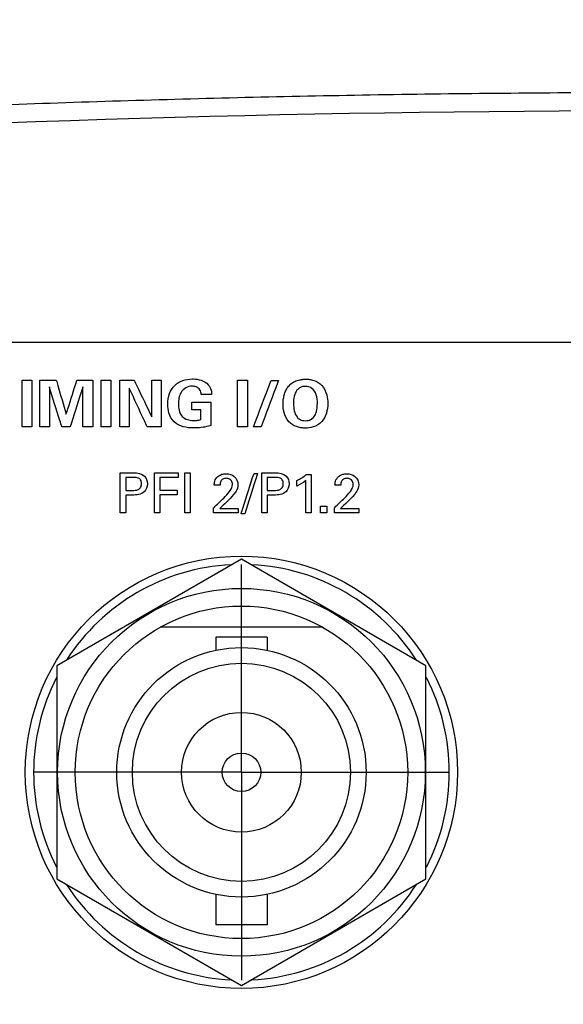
# Model space of a CAD drawing. Header units: inches. Extents: x 0 to 34, y 0 to 22.
# Tile 77 of 111: x 11 to 11.8, y 17.4 to 18.9. Entities that reach past the tile are written whole.
import ezdxf

# ---------------------------------------------------------------- set-up
doc = ezdxf.new("R2010")
doc.units = ezdxf.units.IN
doc.header["$LTSCALE"] = 1.87
doc.header["$MEASUREMENT"] = 0
doc.linetypes.add('CENTER', pattern=[0.6, 0.375, -0.075, 0.075, -0.075])
doc.layers.get('0').update_dxf_attribs({"linetype": 'CONTINUOUS'})
for name, color, linetype in [('DATUMCURVES', 7, 'CONTINUOUS'), ('DEFAULT_1', 7, 'CENTER'), ('DIMENSIONS', 7, 'CONTINUOUS')]:
    doc.layers.add(name, color=color, linetype=linetype)
doc.styles.get("Standard").update_dxf_attribs({"font": 'txt', "width": 0.8})
doc.dimstyles.new('DIMSTYLE_1', dxfattribs={"dimtxt": 0.125, "dimasz": 0.18, "dimexe": 0.18, "dimexo": 0.0625, "dimgap": 0.09, "dimtad": 0, "dimtih": 1, "dimtoh": 1, "dimdec": 3, "dimzin": 4, "dimdsep": 46, "dimtxsty": 'STANDARD', "dimblk": '_FILLED', "dimblk1": '_FILLED', "dimblk2": '_FILLED', "dimcen": 0.09, "dimadec": 0, "dimazin": 0, "dimtp": 0.001, "dimtm": 0.001, "dimtfac": 1, "dimtdec": 3, "dimtofl": 0, "dimtmove": 0, "dimatfit": 3, "dimldrblk": '_FILLED', "dimfxl": 1, "dimtolj": 1, "dimtzin": 4, "dimarcsym": 0})

# ---------------------------------------------------------------- blocks, each defined once
blk = doc.blocks.new('_FILLED')
at = {"color": 0, "linetype": 'BYBLOCK'}
blk.add_solid([(0, 0), (-1, 0.1736), (-1, -0.1736)], dxfattribs=at)
blk = doc.blocks.new('*D6')
at = {"layer": 'DIMENSIONS', "color": 2, "linetype": 'CONTINUOUS'}
for p, q in [((12.211, 18.1315), (12.211, 20.0988)), ((13.5093, 17.2815), (13.5093, 20.0988)), ((12.211, 19.9738), (12.0685, 19.9738)), ((13.5093, 19.9738), (13.8693, 19.9738))]:
    blk.add_line(p, q, dxfattribs=at)
at = {"layer": 'DIMENSIONS', "color": 2, "linetype": 'CONTINUOUS', "xscale": 0.18, "yscale": 0.18, "zscale": 0.18}
blk.add_blockref('_FILLED', (12.211, 19.9738), dxfattribs=at)
at = {"layer": 'DIMENSIONS', "color": 2, "linetype": 'CONTINUOUS', "xscale": 0.18, "yscale": 0.18, "zscale": 0.18, "rotation": 180}
blk.add_blockref('_FILLED', (13.5093, 19.9738), dxfattribs=at)
at = {"layer": 'DIMENSIONS', "color": 2, "linetype": 'CONTINUOUS', "width": 0.8}
for s, p in [('[', (11.306, 19.9113)), (']', (11.906, 19.9113)), ('1.298', (10.681, 19.9113)), ('32.98', (11.406, 19.9113))]:
    blk.add_text(s, height=0.125, dxfattribs=at).set_placement(p)

msp = doc.modelspace()

# ---------------------------------------------------------------- linework, layer by layer
at = {"color": 7, "linetype": 'CONTINUOUS'}
for p, q in [((11.336, 18.077), (11.0585, 17.9167)), ((11.6135, 17.9167), (11.336, 18.077)), ((11.4584, 17.9745), (11.2136, 17.9745)), ((11.2975, 17.9598), (11.2975, 17.94)), ((11.3745, 17.9598), (11.2975, 17.9598)), ((11.3745, 17.9598), (11.3745, 17.94)), ((11.0585, 17.9167), (11.0585, 17.5963)), ((11.6135, 17.5963), (11.6135, 17.9167)), ((11.0585, 17.5963), (11.336, 17.4361)), ((11.336, 17.4361), (11.6135, 17.5963)), ((11.2975, 17.573), (11.2975, 17.5273)), ((11.3745, 17.573), (11.3745, 17.5273)), ((11.3745, 17.5273), (11.2975, 17.5273))]:
    msp.add_line(p, q, dxfattribs=at)
for radius in [0.325, 0.2765, 0.25, 0.1875, 0.164, 0.09, 0.029]:
    msp.add_circle((11.336, 17.7565), radius, dxfattribs=at)
for centre, radius, start, end in [((11.971, -7.999), 26.75, 82.80027, 97.19973), ((11.336, 17.7565), 0.3125, 92.8821, 147.3645), ((11.336, 17.7565), 0.3125, 32.6355, 87.1179), ((11.336, 17.7565), 0.3125, 152.8684, 207.1316), ((11.336, 17.7565), 0.3125, 332.8684, 27.1316), ((11.336, 17.7565), 0.3125, 212.6355, 267.1179), ((11.336, 17.7565), 0.3125, 272.8821, 327.3645)]:
    msp.add_arc(centre, radius, start, end, dxfattribs=at)
msp.add_open_spline([(8.6365, 18.5684), (8.757, 18.5836), (8.9992, 18.6126), (9.3643, 18.6512), (9.7324, 18.685), (10.1029, 18.7138), (10.4753, 18.7375), (10.8493, 18.7559), (11.2244, 18.7692), (11.6002, 18.7771), (11.9763, 18.7797), (12.3525, 18.7769), (12.7283, 18.7689), (13.1033, 18.7555), (13.4773, 18.7369), (13.8497, 18.713), (14.2201, 18.6841), (14.5882, 18.6502), (14.9498, 18.6118), (15.1885, 18.5832), (15.3054, 18.5684)], degree=3, knots=[0, 0, 0, 0, 0.054496, 0.109427, 0.164722, 0.220316, 0.276147, 0.332159, 0.388303, 0.444531, 0.5008, 0.557069, 0.613296, 0.669436, 0.725444, 0.781269, 0.836855, 0.892141, 0.947101, 1, 1, 1, 1], dxfattribs=at)
at = {"layer": 'DATUMCURVES', "color": 40, "linetype": 'CONTINUOUS'}
for points, knots in [([(8.8225, 18.403, 0.8645), (9.0183, 18.403, 0.8645), (10.2716, 18.403, 0.8645), (11.525, 18.403, 0.8645), (12.5825, 18.403, 0.8645)], [0, 0, 0, 0, 0.15625, 1, 1, 1, 1]), ([(11.006, 18.3462, 0.8645), (11.0068, 18.3462, 0.8645), (11.0118, 18.3462, 0.8645), (11.0168, 18.3462, 0.8645), (11.021, 18.3462, 0.8645)], [0, 0, 0, 0, 0.15625, 1, 1, 1, 1]), ([(11.006, 18.2758, 0.8645), (11.006, 18.2794, 0.8645), (11.006, 18.3029, 0.8645), (11.006, 18.3264, 0.8645), (11.006, 18.3462, 0.8645)], [0, 0, 0, 0, 0.15625, 1, 1, 1, 1]), ([(11.021, 18.3462, 0.8645), (11.021, 18.3426, 0.8645), (11.021, 18.3191, 0.8645), (11.021, 18.2956, 0.8645), (11.021, 18.2758, 0.8645)], [0, 0, 0, 0, 0.15625, 1, 1, 1, 1]), ([(11.033, 18.346, 0.8645), (11.0343, 18.346, 0.8645), (11.0425, 18.346, 0.8645), (11.0507, 18.346, 0.8645), (11.0576, 18.346, 0.8645)], [0, 0, 0, 0, 0.15625, 1, 1, 1, 1]), ([(11.033, 18.2758, 0.8645), (11.033, 18.2794, 0.8645), (11.033, 18.3028, 0.8645), (11.033, 18.3263, 0.8645), (11.033, 18.346, 0.8645)], [0, 0, 0, 0, 0.15625, 1, 1, 1, 1]), ([(11.0576, 18.346, 0.8645), (11.0584, 18.3434, 0.8645), (11.0633, 18.3263, 0.8645), (11.0683, 18.3093, 0.8645), (11.0725, 18.2949, 0.8645)], [0, 0, 0, 0, 0.15625, 1, 1, 1, 1]), ([(11.0725, 18.2949, 0.8645), (11.0733, 18.2976, 0.8645), (11.0787, 18.3146, 0.8645), (11.084, 18.3317, 0.8645), (11.0885, 18.346, 0.8645)], [0, 0, 0, 0, 0.15625, 1, 1, 1, 1]), ([(11.0885, 18.346, 0.8645), (11.0898, 18.346, 0.8645), (11.0977, 18.346, 0.8645), (11.1057, 18.346, 0.8645), (11.1124, 18.346, 0.8645)], [0, 0, 0, 0, 0.15625, 1, 1, 1, 1]), ([(11.1124, 18.346, 0.8645), (11.1124, 18.3424, 0.8645), (11.1124, 18.319, 0.8645), (11.1124, 18.2955, 0.8645), (11.1124, 18.2758, 0.8645)], [0, 0, 0, 0, 0.15625, 1, 1, 1, 1]), ([(11.1248, 18.3462, 0.8645), (11.1256, 18.3462, 0.8645), (11.1306, 18.3462, 0.8645), (11.1356, 18.3462, 0.8645), (11.1398, 18.3462, 0.8645)], [0, 0, 0, 0, 0.15625, 1, 1, 1, 1]), ([(11.1248, 18.2758, 0.8645), (11.1248, 18.2794, 0.8645), (11.1248, 18.3029, 0.8645), (11.1248, 18.3264, 0.8645), (11.1248, 18.3462, 0.8645)], [0, 0, 0, 0, 0.15625, 1, 1, 1, 1]), ([(11.1398, 18.3462, 0.8645), (11.1398, 18.3426, 0.8645), (11.1398, 18.3191, 0.8645), (11.1398, 18.2956, 0.8645), (11.1398, 18.2758, 0.8645)], [0, 0, 0, 0, 0.15625, 1, 1, 1, 1]), ([(11.153, 18.346, 0.8645), (11.1541, 18.346, 0.8645), (11.1614, 18.346, 0.8645), (11.1686, 18.346, 0.8645), (11.1748, 18.346, 0.8645)], [0, 0, 0, 0, 0.15625, 1, 1, 1, 1]), ([(11.153, 18.2758, 0.8645), (11.153, 18.2794, 0.8645), (11.153, 18.3028, 0.8645), (11.153, 18.3263, 0.8645), (11.153, 18.346, 0.8645)], [0, 0, 0, 0, 0.15625, 1, 1, 1, 1]), ([(11.1748, 18.346, 0.8645), (11.1761, 18.3432, 0.8645), (11.1849, 18.3247, 0.8645), (11.1937, 18.3063, 0.8645), (11.2011, 18.2907, 0.8645)], [0, 0, 0, 0, 0.15625, 1, 1, 1, 1]), ([(11.2011, 18.2907, 0.8645), (11.2011, 18.2936, 0.8645), (11.2011, 18.312, 0.8645), (11.2011, 18.3305, 0.8645), (11.2011, 18.346, 0.8645)], [0, 0, 0, 0, 0.15625, 1, 1, 1, 1]), ([(11.2151, 18.346, 0.8645), (11.2151, 18.3424, 0.8645), (11.2151, 18.319, 0.8645), (11.2151, 18.2955, 0.8645), (11.2151, 18.2758, 0.8645)], [0, 0, 0, 0, 0.15625, 1, 1, 1, 1]), ([(11.2645, 18.2742, 0.8645), (11.2541, 18.2742, 0.8645), (11.2362, 18.2773, 0.8645), (11.2263, 18.2959, 0.8645), (11.2247, 18.311, 0.8645), (11.2267, 18.3258, 0.8645), (11.2374, 18.3432, 0.8645), (11.2531, 18.348, 0.8645), (11.2632, 18.348, 0.8645), (11.2637, 18.348, 0.8645)], [0, 0, 0, 0, 0.260059, 0.387067, 0.496271, 0.635157, 0.7534, 0.987593, 1, 1, 1, 1]), ([(11.2637, 18.348, 0.8645), (11.2677, 18.3479, 0.8645), (11.2758, 18.3466, 0.8645), (11.286, 18.3408, 0.8645), (11.2907, 18.332, 0.8645), (11.2911, 18.3267, 0.8645), (11.2911, 18.3245, 0.8645)], [0, 0, 0, 0, 0.295727, 0.608624, 0.831311, 1, 1, 1, 1]), ([(11.3301, 18.3462, 0.8645), (11.3309, 18.3462, 0.8645), (11.3359, 18.3462, 0.8645), (11.3409, 18.3462, 0.8645), (11.3452, 18.3462, 0.8645)], [0, 0, 0, 0, 0.15625, 1, 1, 1, 1]), ([(11.3301, 18.2758, 0.8645), (11.3301, 18.2794, 0.8645), (11.3301, 18.3029, 0.8645), (11.3301, 18.3264, 0.8645), (11.3301, 18.3462, 0.8645)], [0, 0, 0, 0, 0.15625, 1, 1, 1, 1]), ([(11.3452, 18.3462, 0.8645), (11.3452, 18.3426, 0.8645), (11.3452, 18.3191, 0.8645), (11.3452, 18.2956, 0.8645), (11.3452, 18.2758, 0.8645)], [0, 0, 0, 0, 0.15625, 1, 1, 1, 1]), ([(11.3541, 18.2758, 0.8645), (11.3555, 18.2794, 0.8645), (11.3643, 18.3027, 0.8645), (11.3731, 18.3259, 0.8645), (11.3805, 18.3456, 0.8645)], [0, 0, 0, 0, 0.15625, 1, 1, 1, 1]), ([(11.3917, 18.3456, 0.8645), (11.3903, 18.3419, 0.8645), (11.3816, 18.3187, 0.8645), (11.3729, 18.2954, 0.8645), (11.3655, 18.2758, 0.8645)], [0, 0, 0, 0, 0.15625, 1, 1, 1, 1]), ([(11.431, 18.274, 0.8645), (11.4289, 18.2741, 0.8645), (11.425, 18.2745, 0.8645), (11.4162, 18.2766, 0.8645), (11.4054, 18.2833, 0.8645), (11.399, 18.2978, 0.8645), (11.3984, 18.3095, 0.8645), (11.3988, 18.3168, 0.8645), (11.4001, 18.3237, 0.8645), (11.4024, 18.3301, 0.8645), (11.4057, 18.3358, 0.8645), (11.4103, 18.3407, 0.8645), (11.4151, 18.3438, 0.8645), (11.4197, 18.3457, 0.8645), (11.4229, 18.3465, 0.8645), (11.4256, 18.347, 0.8645), (11.4277, 18.3473, 0.8645), (11.4296, 18.3474, 0.8645), (11.4309, 18.3475, 0.8645), (11.4318, 18.3475, 0.8645), (11.4319, 18.3475, 0.8645), (11.4323, 18.3475, 0.8645)], [0, 0, 0, 0, 0.037683, 0.081646, 0.169573, 0.275791, 0.382009, 0.459258, 0.536507, 0.613755, 0.691004, 0.768253, 0.845502, 0.884127, 0.922751, 0.942063, 0.961376, 0.980688, 0.990344, 0.995172, 1, 1, 1, 1]), ([(11.4323, 18.3475, 0.8645), (11.4328, 18.3475, 0.8645), (11.4353, 18.3475, 0.8645), (11.4392, 18.3471, 0.8645), (11.4471, 18.3455, 0.8645), (11.4585, 18.3388, 0.8645), (11.4653, 18.3236, 0.8645), (11.4664, 18.3092, 0.8645), (11.4644, 18.2961, 0.8645), (11.4568, 18.2813, 0.8645), (11.4434, 18.2747, 0.8645), (11.4349, 18.274, 0.8645), (11.4314, 18.274, 0.8645), (11.431, 18.274, 0.8645)], [0, 0, 0, 0, 0.020699, 0.041398, 0.082795, 0.16559, 0.256102, 0.346613, 0.480631, 0.614648, 0.797008, 0.979368, 1, 1, 1, 1]), ([(11.0659, 18.2758, 0.8645), (11.0649, 18.2789, 0.8645), (11.0586, 18.299, 0.8645), (11.0524, 18.3191, 0.8645), (11.0471, 18.336, 0.8645)], [0, 0, 0, 0, 0.15625, 1, 1, 1, 1]), ([(11.0471, 18.336, 0.8645), (11.0471, 18.3329, 0.8645), (11.0471, 18.3128, 0.8645), (11.0471, 18.2927, 0.8645), (11.0471, 18.2758, 0.8645)], [0, 0, 0, 0, 0.15625, 1, 1, 1, 1]), ([(11.0975, 18.336, 0.8645), (11.0965, 18.3329, 0.8645), (11.0901, 18.3128, 0.8645), (11.0837, 18.2927, 0.8645), (11.0783, 18.2758, 0.8645)], [0, 0, 0, 0, 0.15625, 1, 1, 1, 1]), ([(11.0975, 18.2758, 0.8645), (11.0975, 18.2789, 0.8645), (11.0975, 18.299, 0.8645), (11.0975, 18.3191, 0.8645), (11.0975, 18.336, 0.8645)], [0, 0, 0, 0, 0.15625, 1, 1, 1, 1]), ([(11.1944, 18.2758, 0.8645), (11.193, 18.2788, 0.8645), (11.1839, 18.2982, 0.8645), (11.1748, 18.3177, 0.8645), (11.1672, 18.3341, 0.8645)], [0, 0, 0, 0, 0.15625, 1, 1, 1, 1]), ([(11.1672, 18.3341, 0.8645), (11.1672, 18.3311, 0.8645), (11.1672, 18.3116, 0.8645), (11.1672, 18.2922, 0.8645), (11.1672, 18.2758, 0.8645)], [0, 0, 0, 0, 0.15625, 1, 1, 1, 1]), ([(11.2618, 18.337, 0.8645), (11.2554, 18.337, 0.8645), (11.2452, 18.3313, 0.8645), (11.2418, 18.3192, 0.8645), (11.241, 18.3101, 0.8645), (11.2418, 18.3005, 0.8645), (11.247, 18.2883, 0.8645), (11.2577, 18.2854, 0.8645), (11.2636, 18.2854, 0.8645)], [0, 0, 0, 0, 0.255622, 0.378778, 0.496136, 0.619127, 0.764496, 1, 1, 1, 1]), ([(11.2755, 18.3245, 0.8645), (11.2753, 18.3269, 0.8645), (11.2744, 18.332, 0.8645), (11.2683, 18.3365, 0.8645), (11.2638, 18.337, 0.8645), (11.2618, 18.337, 0.8645)], [0, 0, 0, 0, 0.354884, 0.705524, 1, 1, 1, 1]), ([(11.4502, 18.3117, 0.8645), (11.4502, 18.3151, 0.8645), (11.4493, 18.3252, 0.8645), (11.4426, 18.3349, 0.8645), (11.4331, 18.3374, 0.8645), (11.4244, 18.3356, 0.8645), (11.416, 18.3285, 0.8645), (11.4142, 18.3185, 0.8645), (11.4143, 18.3104, 0.8645)], [0, 0, 0, 0, 0.147421, 0.296336, 0.445252, 0.562056, 0.678859, 1, 1, 1, 1]), ([(11.2615, 18.3132, 0.8645), (11.263, 18.3132, 0.8645), (11.2725, 18.3132, 0.8645), (11.2821, 18.3132, 0.8645), (11.2901, 18.3132, 0.8645)], [0, 0, 0, 0, 0.15625, 1, 1, 1, 1]), ([(11.2911, 18.3245, 0.8645), (11.2903, 18.3245, 0.8645), (11.2851, 18.3245, 0.8645), (11.2799, 18.3245, 0.8645), (11.2755, 18.3245, 0.8645)], [0, 0, 0, 0, 0.15625, 1, 1, 1, 1]), ([(11.2901, 18.3132, 0.8645), (11.2901, 18.3114, 0.8645), (11.2901, 18.2997, 0.8645), (11.2901, 18.288, 0.8645), (11.2901, 18.2781, 0.8645)], [0, 0, 0, 0, 0.15625, 1, 1, 1, 1]), ([(11.2751, 18.2867, 0.8645), (11.2751, 18.2875, 0.8645), (11.2751, 18.2924, 0.8645), (11.2751, 18.2974, 0.8645), (11.2751, 18.3015, 0.8645)], [0, 0, 0, 0, 0.15625, 1, 1, 1, 1]), ([(11.4196, 18.2907, 0.8645), (11.4206, 18.2893, 0.8645), (11.4233, 18.2865, 0.8645), (11.4317, 18.2845, 0.8645), (11.4407, 18.2862, 0.8645), (11.4464, 18.2919, 0.8645), (11.4502, 18.3005, 0.8645), (11.4502, 18.3117, 0.8645)], [0, 0, 0, 0, 0.193568, 0.387136, 0.556661, 0.726186, 1, 1, 1, 1]), ([(11.2636, 18.2854, 0.8645), (11.2652, 18.2854, 0.8645), (11.269, 18.2854, 0.8645), (11.2729, 18.2861, 0.8645), (11.2751, 18.2867, 0.8645)], [0, 0, 0, 0, 0.400584, 1, 1, 1, 1]), ([(11.021, 18.2758, 0.8645), (11.0203, 18.2758, 0.8645), (11.0152, 18.2758, 0.8645), (11.0102, 18.2758, 0.8645), (11.006, 18.2758, 0.8645)], [0, 0, 0, 0, 0.15625, 1, 1, 1, 1]), ([(11.1124, 18.2758, 0.8645), (11.1116, 18.2758, 0.8645), (11.1067, 18.2758, 0.8645), (11.1017, 18.2758, 0.8645), (11.0975, 18.2758, 0.8645)], [0, 0, 0, 0, 0.15625, 1, 1, 1, 1]), ([(11.1398, 18.2758, 0.8645), (11.1391, 18.2758, 0.8645), (11.134, 18.2758, 0.8645), (11.129, 18.2758, 0.8645), (11.1248, 18.2758, 0.8645)], [0, 0, 0, 0, 0.15625, 1, 1, 1, 1]), ([(11.1672, 18.2758, 0.8645), (11.1664, 18.2758, 0.8645), (11.1617, 18.2758, 0.8645), (11.157, 18.2758, 0.8645), (11.153, 18.2758, 0.8645)], [0, 0, 0, 0, 0.15625, 1, 1, 1, 1]), ([(11.2151, 18.2758, 0.8645), (11.214, 18.2758, 0.8645), (11.2071, 18.2758, 0.8645), (11.2002, 18.2758, 0.8645), (11.1944, 18.2758, 0.8645)], [0, 0, 0, 0, 0.15625, 1, 1, 1, 1]), ([(11.2901, 18.2781, 0.8645), (11.2889, 18.2777, 0.8645), (11.2806, 18.275, 0.8645), (11.2718, 18.2742, 0.8645), (11.2645, 18.2742, 0.8645)], [0, 0, 0, 0, 0.15615, 1, 1, 1, 1]), ([(11.3452, 18.2758, 0.8645), (11.3444, 18.2758, 0.8645), (11.3394, 18.2758, 0.8645), (11.3343, 18.2758, 0.8645), (11.3301, 18.2758, 0.8645)], [0, 0, 0, 0, 0.15625, 1, 1, 1, 1]), ([(11.1535, 18.2067, 0.8645), (11.1546, 18.2067, 0.8645), (11.1613, 18.2067, 0.8645), (11.168, 18.2067, 0.8645), (11.1737, 18.2067, 0.8645)], [0, 0, 0, 0, 0.15625, 1, 1, 1, 1]), ([(11.1535, 18.1465, 0.8645), (11.1535, 18.1497, 0.8645), (11.1535, 18.1697, 0.8645), (11.1535, 18.1898, 0.8645), (11.1535, 18.2067, 0.8645)], [0, 0, 0, 0, 0.15625, 1, 1, 1, 1]), ([(11.1619, 18.1999, 0.8645), (11.1619, 18.1989, 0.8645), (11.1619, 18.1924, 0.8645), (11.1619, 18.1858, 0.8645), (11.1619, 18.1803, 0.8645)], [0, 0, 0, 0, 0.15625, 1, 1, 1, 1]), ([(11.1737, 18.2067, 0.8645), (11.1794, 18.2067, 0.8645), (11.1909, 18.2051, 0.8645), (11.1961, 18.1901, 0.8645), (11.1903, 18.1747, 0.8645), (11.1779, 18.1733, 0.8645), (11.1716, 18.1733, 0.8645)], [0, 0, 0, 0, 0.279878, 0.483843, 0.691118, 1, 1, 1, 1]), ([(11.1718, 18.1803, 0.8645), (11.1748, 18.1803, 0.8645), (11.1797, 18.1803, 0.8645), (11.1851, 18.1848, 0.8645), (11.186, 18.1904, 0.8645), (11.1852, 18.1959, 0.8645), (11.1804, 18.1999, 0.8645), (11.1761, 18.1999, 0.8645), (11.1735, 18.1999, 0.8645)], [0, 0, 0, 0, 0.244833, 0.369366, 0.527929, 0.67791, 0.791142, 1, 1, 1, 1]), ([(11.205, 18.2067, 0.8645), (11.2069, 18.2067, 0.8645), (11.2188, 18.2067, 0.8645), (11.2308, 18.2067, 0.8645), (11.2409, 18.2067, 0.8645)], [0, 0, 0, 0, 0.15625, 1, 1, 1, 1]), ([(11.205, 18.1465, 0.8645), (11.205, 18.1497, 0.8645), (11.205, 18.1697, 0.8645), (11.205, 18.1898, 0.8645), (11.205, 18.2067, 0.8645)], [0, 0, 0, 0, 0.15625, 1, 1, 1, 1]), ([(11.2409, 18.1996, 0.8645), (11.2394, 18.1996, 0.8645), (11.2303, 18.1996, 0.8645), (11.2212, 18.1996, 0.8645), (11.2135, 18.1996, 0.8645)], [0, 0, 0, 0, 0.15625, 1, 1, 1, 1]), ([(11.2135, 18.1996, 0.8645), (11.2135, 18.1986, 0.8645), (11.2135, 18.1924, 0.8645), (11.2135, 18.1861, 0.8645), (11.2135, 18.1809, 0.8645)], [0, 0, 0, 0, 0.15625, 1, 1, 1, 1]), ([(11.2508, 18.1465, 0.8645), (11.2508, 18.1497, 0.8645), (11.2508, 18.1697, 0.8645), (11.2508, 18.1898, 0.8645), (11.2508, 18.2067, 0.8645)], [0, 0, 0, 0, 0.15625, 1, 1, 1, 1]), ([(11.2591, 18.2067, 0.8645), (11.2591, 18.2036, 0.8645), (11.2591, 18.1835, 0.8645), (11.2591, 18.1634, 0.8645), (11.2591, 18.1465, 0.8645)], [0, 0, 0, 0, 0.15625, 1, 1, 1, 1]), ([(11.295, 18.1884, 0.8645), (11.2951, 18.1904, 0.8645), (11.2955, 18.1951, 0.8645), (11.2996, 18.2014, 0.8645), (11.3063, 18.2048, 0.8645), (11.315, 18.2058, 0.8645), (11.3269, 18.2031, 0.8645), (11.3307, 18.1932, 0.8645), (11.3307, 18.1884, 0.8645)], [0, 0, 0, 0, 0.107078, 0.258419, 0.390759, 0.504192, 0.739336, 1, 1, 1, 1]), ([(11.3065, 18.1963, 0.8645), (11.3059, 18.1957, 0.8645), (11.3042, 18.1934, 0.8645), (11.3038, 18.1904, 0.8645), (11.3038, 18.1884, 0.8645)], [0, 0, 0, 0, 0.290134, 1, 1, 1, 1]), ([(11.3093, 18.1689, 0.8645), (11.3125, 18.172, 0.8645), (11.317, 18.1769, 0.8645), (11.3217, 18.1838, 0.8645), (11.3228, 18.1895, 0.8645), (11.3217, 18.1945, 0.8645), (11.3179, 18.198, 0.8645), (11.313, 18.1988, 0.8645), (11.3088, 18.1981, 0.8645), (11.3069, 18.1966, 0.8645), (11.3065, 18.1963, 0.8645)], [0, 0, 0, 0, 0.286438, 0.428479, 0.528239, 0.656508, 0.738077, 0.846379, 0.964985, 1, 1, 1, 1]), ([(11.3354, 18.1452, 0.8645), (11.3364, 18.1484, 0.8645), (11.3429, 18.1686, 0.8645), (11.3494, 18.1889, 0.8645), (11.3549, 18.2059, 0.8645)], [0, 0, 0, 0, 0.15625, 1, 1, 1, 1]), ([(11.3603, 18.2059, 0.8645), (11.3593, 18.2028, 0.8645), (11.3528, 18.1825, 0.8645), (11.3463, 18.1623, 0.8645), (11.3409, 18.1452, 0.8645)], [0, 0, 0, 0, 0.15625, 1, 1, 1, 1]), ([(11.3666, 18.2067, 0.8645), (11.3677, 18.2067, 0.8645), (11.3744, 18.2067, 0.8645), (11.3811, 18.2067, 0.8645), (11.3868, 18.2067, 0.8645)], [0, 0, 0, 0, 0.15625, 1, 1, 1, 1]), ([(11.3666, 18.1465, 0.8645), (11.3666, 18.1497, 0.8645), (11.3666, 18.1697, 0.8645), (11.3666, 18.1898, 0.8645), (11.3666, 18.2067, 0.8645)], [0, 0, 0, 0, 0.15625, 1, 1, 1, 1]), ([(11.3749, 18.1999, 0.8645), (11.3749, 18.1989, 0.8645), (11.3749, 18.1924, 0.8645), (11.3749, 18.1858, 0.8645), (11.3749, 18.1803, 0.8645)], [0, 0, 0, 0, 0.15625, 1, 1, 1, 1]), ([(11.3868, 18.2067, 0.8645), (11.3925, 18.2067, 0.8645), (11.404, 18.2051, 0.8645), (11.4092, 18.1901, 0.8645), (11.4033, 18.1747, 0.8645), (11.391, 18.1733, 0.8645), (11.3847, 18.1733, 0.8645)], [0, 0, 0, 0, 0.279878, 0.483843, 0.691118, 1, 1, 1, 1]), ([(11.3849, 18.1803, 0.8645), (11.3879, 18.1803, 0.8645), (11.3928, 18.1803, 0.8645), (11.3982, 18.1848, 0.8645), (11.3991, 18.1904, 0.8645), (11.3982, 18.1959, 0.8645), (11.3935, 18.1999, 0.8645), (11.3892, 18.1999, 0.8645), (11.3866, 18.1999, 0.8645)], [0, 0, 0, 0, 0.244769, 0.369269, 0.527844, 0.677836, 0.791049, 1, 1, 1, 1]), ([(11.4328, 18.1465, 0.8645), (11.4328, 18.1491, 0.8645), (11.4328, 18.1652, 0.8645), (11.4328, 18.1814, 0.8645), (11.4328, 18.1951, 0.8645)], [0, 0, 0, 0, 0.15625, 1, 1, 1, 1]), ([(11.4408, 18.2042, 0.8645), (11.4408, 18.2012, 0.8645), (11.4408, 18.182, 0.8645), (11.4408, 18.1627, 0.8645), (11.4408, 18.1465, 0.8645)], [0, 0, 0, 0, 0.15625, 1, 1, 1, 1]), ([(11.4766, 18.1884, 0.8645), (11.4767, 18.1904, 0.8645), (11.4771, 18.1951, 0.8645), (11.4812, 18.2014, 0.8645), (11.4879, 18.2048, 0.8645), (11.4966, 18.2058, 0.8645), (11.5085, 18.2031, 0.8645), (11.5123, 18.1932, 0.8645), (11.5123, 18.1884, 0.8645)], [0, 0, 0, 0, 0.107073, 0.258396, 0.390765, 0.504173, 0.739349, 1, 1, 1, 1]), ([(11.4881, 18.1963, 0.8645), (11.4875, 18.1957, 0.8645), (11.4857, 18.1934, 0.8645), (11.4854, 18.1904, 0.8645), (11.4854, 18.1884, 0.8645)], [0, 0, 0, 0, 0.290179, 1, 1, 1, 1]), ([(11.4909, 18.1689, 0.8645), (11.494, 18.172, 0.8645), (11.4986, 18.1769, 0.8645), (11.5033, 18.1838, 0.8645), (11.5044, 18.1895, 0.8645), (11.5033, 18.1945, 0.8645), (11.4995, 18.198, 0.8645), (11.4946, 18.1988, 0.8645), (11.4904, 18.1981, 0.8645), (11.4885, 18.1966, 0.8645), (11.4881, 18.1963, 0.8645)], [0, 0, 0, 0, 0.286507, 0.428515, 0.528281, 0.65656, 0.73813, 0.846367, 0.964974, 1, 1, 1, 1]), ([(11.2135, 18.1809, 0.8645), (11.2149, 18.1809, 0.8645), (11.2234, 18.1809, 0.8645), (11.232, 18.1809, 0.8645), (11.2393, 18.1809, 0.8645)], [0, 0, 0, 0, 0.15625, 1, 1, 1, 1]), ([(11.3307, 18.1884, 0.8645), (11.3307, 18.1852, 0.8645), (11.3288, 18.1798, 0.8645), (11.3255, 18.1757, 0.8645), (11.3242, 18.174, 0.8645)], [0, 0, 0, 0, 0.609621, 1, 1, 1, 1]), ([(11.5123, 18.1884, 0.8645), (11.5123, 18.1852, 0.8645), (11.5104, 18.1798, 0.8645), (11.5071, 18.1757, 0.8645), (11.5058, 18.174, 0.8645)], [0, 0, 0, 0, 0.609672, 1, 1, 1, 1]), ([(11.1619, 18.1733, 0.8645), (11.1619, 18.1719, 0.8645), (11.1619, 18.163, 0.8645), (11.1619, 18.154, 0.8645), (11.1619, 18.1465, 0.8645)], [0, 0, 0, 0, 0.15625, 1, 1, 1, 1]), ([(11.2393, 18.1739, 0.8645), (11.2379, 18.1739, 0.8645), (11.2293, 18.1739, 0.8645), (11.2208, 18.1739, 0.8645), (11.2135, 18.1739, 0.8645)], [0, 0, 0, 0, 0.15625, 1, 1, 1, 1]), ([(11.2135, 18.1739, 0.8645), (11.2135, 18.1724, 0.8645), (11.2135, 18.1633, 0.8645), (11.2135, 18.1542, 0.8645), (11.2135, 18.1465, 0.8645)], [0, 0, 0, 0, 0.15625, 1, 1, 1, 1]), ([(11.2942, 18.1541, 0.8645), (11.295, 18.1549, 0.8645), (11.3, 18.1598, 0.8645), (11.305, 18.1648, 0.8645), (11.3093, 18.1689, 0.8645)], [0, 0, 0, 0, 0.15625, 1, 1, 1, 1]), ([(11.3749, 18.1733, 0.8645), (11.3749, 18.1719, 0.8645), (11.3749, 18.163, 0.8645), (11.3749, 18.154, 0.8645), (11.3749, 18.1465, 0.8645)], [0, 0, 0, 0, 0.15625, 1, 1, 1, 1]), ([(11.4758, 18.1541, 0.8645), (11.4766, 18.1549, 0.8645), (11.4816, 18.1598, 0.8645), (11.4866, 18.1648, 0.8645), (11.4909, 18.1689, 0.8645)], [0, 0, 0, 0, 0.15625, 1, 1, 1, 1]), ([(11.3034, 18.1531, 0.8645), (11.3049, 18.1531, 0.8645), (11.314, 18.1531, 0.8645), (11.3231, 18.1531, 0.8645), (11.3309, 18.1531, 0.8645)], [0, 0, 0, 0, 0.15625, 1, 1, 1, 1]), ([(11.485, 18.1531, 0.8645), (11.4864, 18.1531, 0.8645), (11.4956, 18.1531, 0.8645), (11.5047, 18.1531, 0.8645), (11.5124, 18.1531, 0.8645)], [0, 0, 0, 0, 0.15625, 1, 1, 1, 1]), ([(11.3309, 18.1465, 0.8645), (11.3289, 18.1465, 0.8645), (11.3167, 18.1465, 0.8645), (11.3045, 18.1465, 0.8645), (11.2942, 18.1465, 0.8645)], [0, 0, 0, 0, 0.15625, 1, 1, 1, 1]), ([(11.5124, 18.1465, 0.8645), (11.5105, 18.1465, 0.8645), (11.4983, 18.1465, 0.8645), (11.4861, 18.1465, 0.8645), (11.4758, 18.1465, 0.8645)], [0, 0, 0, 0, 0.15625, 1, 1, 1, 1])]:
    msp.add_open_spline(points, degree=3, knots=knots, dxfattribs=at)
for points in [[(11.2011, 18.346, 0.8645), (11.2058, 18.346, 0.8645), (11.2104, 18.346, 0.8645), (11.2151, 18.346, 0.8645)], [(11.3805, 18.3456, 0.8645), (11.3842, 18.3456, 0.8645), (11.3879, 18.3456, 0.8645), (11.3917, 18.3456, 0.8645)], [(11.2615, 18.3015, 0.8645), (11.2615, 18.3054, 0.8645), (11.2615, 18.3093, 0.8645), (11.2615, 18.3132, 0.8645)], [(11.2751, 18.3015, 0.8645), (11.2705, 18.3015, 0.8645), (11.266, 18.3015, 0.8645), (11.2615, 18.3015, 0.8645)], [(11.4143, 18.3104, 0.8645), (11.4144, 18.3035, 0.8645), (11.4154, 18.2962, 0.8645), (11.4196, 18.2907, 0.8645)], [(11.0471, 18.2758, 0.8645), (11.0424, 18.2758, 0.8645), (11.0377, 18.2758, 0.8645), (11.033, 18.2758, 0.8645)], [(11.0783, 18.2758, 0.8645), (11.0742, 18.2758, 0.8645), (11.07, 18.2758, 0.8645), (11.0659, 18.2758, 0.8645)], [(11.3655, 18.2758, 0.8645), (11.3617, 18.2758, 0.8645), (11.3579, 18.2758, 0.8645), (11.3541, 18.2758, 0.8645)], [(11.1735, 18.1999, 0.8645), (11.1696, 18.1999, 0.8645), (11.1657, 18.1999, 0.8645), (11.1619, 18.1999, 0.8645)], [(11.2409, 18.2067, 0.8645), (11.2409, 18.2043, 0.8645), (11.2409, 18.202, 0.8645), (11.2409, 18.1996, 0.8645)], [(11.2508, 18.2067, 0.8645), (11.2535, 18.2067, 0.8645), (11.2563, 18.2067, 0.8645), (11.2591, 18.2067, 0.8645)], [(11.3549, 18.2059, 0.8645), (11.3567, 18.2059, 0.8645), (11.3585, 18.2059, 0.8645), (11.3603, 18.2059, 0.8645)], [(11.3866, 18.1999, 0.8645), (11.3827, 18.1999, 0.8645), (11.3788, 18.1999, 0.8645), (11.3749, 18.1999, 0.8645)], [(11.4194, 18.1951, 0.8645), (11.4243, 18.1977, 0.8645), (11.4291, 18.2006, 0.8645), (11.4334, 18.2042, 0.8645)], [(11.4328, 18.1951, 0.8645), (11.4287, 18.1917, 0.8645), (11.4241, 18.189, 0.8645), (11.4194, 18.1868, 0.8645)], [(11.4194, 18.1868, 0.8645), (11.4194, 18.1895, 0.8645), (11.4194, 18.1923, 0.8645), (11.4194, 18.1951, 0.8645)], [(11.4334, 18.2042, 0.8645), (11.4358, 18.2042, 0.8645), (11.4383, 18.2042, 0.8645), (11.4408, 18.2042, 0.8645)], [(11.1619, 18.1803, 0.8645), (11.1652, 18.1803, 0.8645), (11.1685, 18.1803, 0.8645), (11.1718, 18.1803, 0.8645)], [(11.2393, 18.1809, 0.8645), (11.2393, 18.1785, 0.8645), (11.2393, 18.1762, 0.8645), (11.2393, 18.1739, 0.8645)], [(11.3038, 18.1884, 0.8645), (11.3009, 18.1884, 0.8645), (11.2979, 18.1884, 0.8645), (11.295, 18.1884, 0.8645)], [(11.3749, 18.1803, 0.8645), (11.3782, 18.1803, 0.8645), (11.3815, 18.1803, 0.8645), (11.3849, 18.1803, 0.8645)], [(11.4854, 18.1884, 0.8645), (11.4824, 18.1884, 0.8645), (11.4795, 18.1884, 0.8645), (11.4766, 18.1884, 0.8645)], [(11.1716, 18.1733, 0.8645), (11.1684, 18.1733, 0.8645), (11.1651, 18.1733, 0.8645), (11.1619, 18.1733, 0.8645)], [(11.3242, 18.174, 0.8645), (11.3209, 18.17, 0.8645), (11.3172, 18.1664, 0.8645), (11.3135, 18.1627, 0.8645)], [(11.3847, 18.1733, 0.8645), (11.3814, 18.1733, 0.8645), (11.3782, 18.1733, 0.8645), (11.3749, 18.1733, 0.8645)], [(11.5058, 18.174, 0.8645), (11.5025, 18.17, 0.8645), (11.4988, 18.1664, 0.8645), (11.4951, 18.1627, 0.8645)], [(11.2942, 18.1465, 0.8645), (11.2942, 18.149, 0.8645), (11.2942, 18.1516, 0.8645), (11.2942, 18.1541, 0.8645)], [(11.3135, 18.1627, 0.8645), (11.3102, 18.1595, 0.8645), (11.3068, 18.1563, 0.8645), (11.3034, 18.1531, 0.8645)], [(11.3309, 18.1531, 0.8645), (11.3309, 18.1509, 0.8645), (11.3309, 18.1487, 0.8645), (11.3309, 18.1465, 0.8645)], [(11.4549, 18.1565, 0.8645), (11.458, 18.1565, 0.8645), (11.4611, 18.1565, 0.8645), (11.4642, 18.1565, 0.8645)], [(11.4549, 18.1465, 0.8645), (11.4549, 18.1499, 0.8645), (11.4549, 18.1532, 0.8645), (11.4549, 18.1565, 0.8645)], [(11.4642, 18.1565, 0.8645), (11.4642, 18.1532, 0.8645), (11.4642, 18.1499, 0.8645), (11.4642, 18.1465, 0.8645)], [(11.4758, 18.1465, 0.8645), (11.4758, 18.149, 0.8645), (11.4758, 18.1516, 0.8645), (11.4758, 18.1541, 0.8645)], [(11.4951, 18.1627, 0.8645), (11.4917, 18.1595, 0.8645), (11.4884, 18.1563, 0.8645), (11.485, 18.1531, 0.8645)], [(11.5124, 18.1531, 0.8645), (11.5124, 18.1509, 0.8645), (11.5124, 18.1487, 0.8645), (11.5124, 18.1465, 0.8645)], [(11.1619, 18.1465, 0.8645), (11.1591, 18.1465, 0.8645), (11.1563, 18.1465, 0.8645), (11.1535, 18.1465, 0.8645)], [(11.2135, 18.1465, 0.8645), (11.2107, 18.1465, 0.8645), (11.2079, 18.1465, 0.8645), (11.205, 18.1465, 0.8645)], [(11.2591, 18.1465, 0.8645), (11.2563, 18.1465, 0.8645), (11.2535, 18.1465, 0.8645), (11.2508, 18.1465, 0.8645)], [(11.3409, 18.1452, 0.8645), (11.339, 18.1452, 0.8645), (11.3372, 18.1452, 0.8645), (11.3354, 18.1452, 0.8645)], [(11.3749, 18.1465, 0.8645), (11.3722, 18.1465, 0.8645), (11.3694, 18.1465, 0.8645), (11.3666, 18.1465, 0.8645)], [(11.4408, 18.1465, 0.8645), (11.4381, 18.1465, 0.8645), (11.4354, 18.1465, 0.8645), (11.4328, 18.1465, 0.8645)], [(11.4642, 18.1465, 0.8645), (11.4611, 18.1465, 0.8645), (11.458, 18.1465, 0.8645), (11.4549, 18.1465, 0.8645)]]:
    msp.add_open_spline(points, degree=3, dxfattribs=at)
at = {"layer": 'DEFAULT_1', "color": 7, "linetype": 'CENTER'}
for q in [(11.336, 18.069), (11.0235, 17.7565), (11.336, 17.444), (11.6485, 17.7565)]:
    msp.add_line((11.336, 17.7565), q, dxfattribs=at)

# ---------------------------------------------------------------- dimensions: what is measured, and where the dimension line sits
at = {"layer": 'DIMENSIONS', "color": 2, "linetype": 'CONTINUOUS'}
dim = msp.add_linear_dim(base=(12.211, 19.9738), p1=(13.5093, 17.2815), p2=(12.211, 18.1315), angle=180, dimstyle='DIMSTYLE_1', dxfattribs=at)
dim.commit()
dim.dimension.update_dxf_attribs({"geometry": '*D6', "text_midpoint": (11.3435, 19.9738), "dimtype": 160})

doc.saveas('drawing.dxf')
